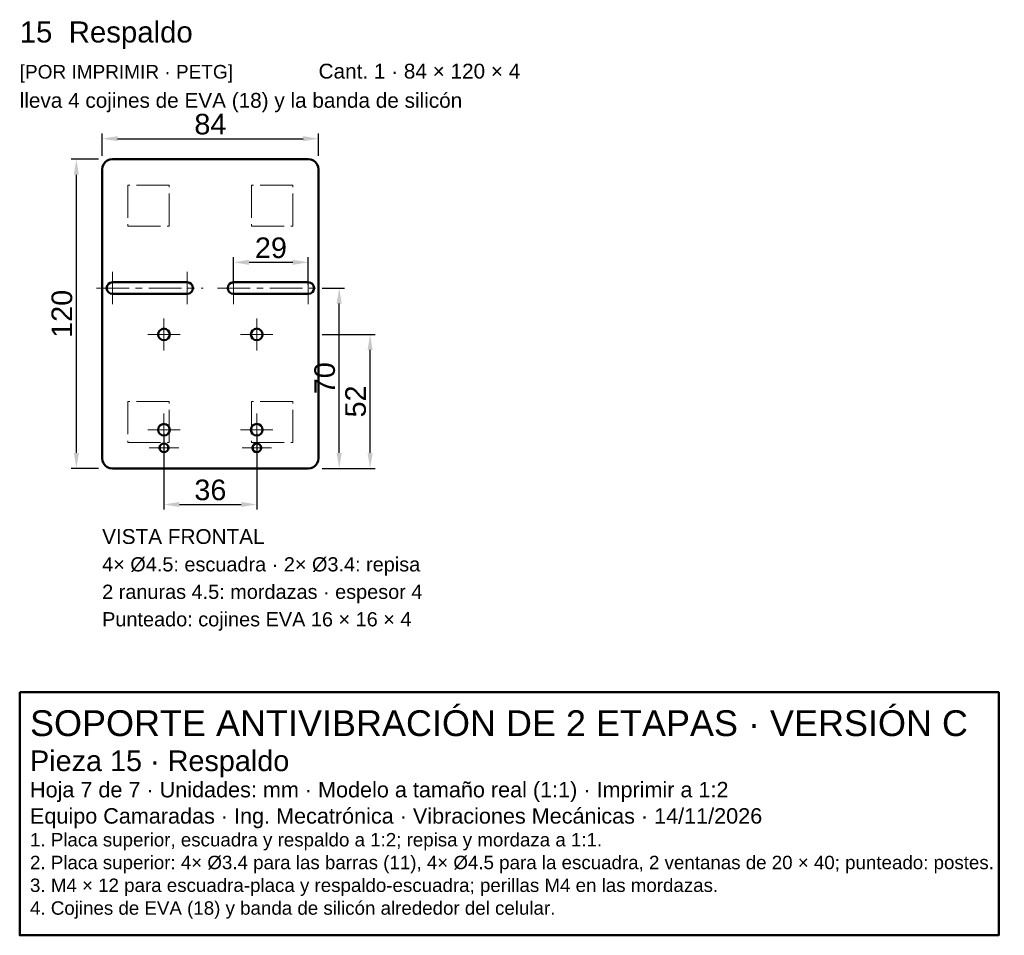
# Model space of a CAD drawing. Header units: millimetres. Extents: x 347 to 729, y -372 to -16.
import ezdxf

# ---------------------------------------------------------------- set-up
doc = ezdxf.new("R2010")
doc.units = ezdxf.units.MM
doc.header["$LTSCALE"] = 4
doc.linetypes.add('CENTER', pattern=[5.08, 3.175, -0.635, 0.635, -0.635])
doc.linetypes.add('PHANTOM', pattern=[6.35, 3.175, -0.635, 0.635, -0.635, 0.635, -0.635])
for name, color, linetype, lineweight in [('CONTORNO', 7, 'Continuous', 50), ('COTAS', 4, 'Continuous', 18), ('EJES', 1, 'CENTER', 18), ('REFERENCIA', 9, 'PHANTOM', 18), ('TEXTO', 3, 'Continuous', 25)]:
    doc.layers.add(name, color=color, linetype=linetype, lineweight=lineweight)
doc.styles.get("Standard").update_dxf_attribs({"font": 'arial.ttf'})
doc.dimstyles.new('PLANO', dxfattribs={"dimscale": 2, "dimtxt": 4, "dimasz": 3, "dimexe": 1, "dimexo": 0.7, "dimgap": 0.8, "dimtad": 1, "dimdec": 1, "dimdsep": 46, "dimtxsty": 'Standard', "dimcen": 2.5, "dimclrd": 256, "dimclre": 256, "dimclrt": 256, "dimazin": 3, "dimtfac": 1, "dimtmove": 0, "dimatfit": 3})

msp = doc.modelspace()

# ---------------------------------------------------------------- linework, layer by layer
at = {"layer": 'CONTORNO'}
for points in [[(462.67, -74.67), (462.53, -73.63), (462.13, -72.67), (461.5, -71.84), (460.67, -71.2), (459.7, -70.8), (458.67, -70.67), (382.67, -70.67), (381.63, -70.8), (380.67, -71.2), (379.84, -71.84), (379.2, -72.67), (378.8, -73.63), (378.67, -74.67), (378.67, -186.67), (378.8, -187.7), (379.2, -188.67), (379.84, -189.5), (380.67, -190.13), (381.63, -190.53), (382.67, -190.67), (458.67, -190.67), (459.7, -190.53), (460.67, -190.13), (461.5, -189.5), (462.13, -188.67), (462.53, -187.7), (462.67, -186.67)], [(346.67, -277.58), (726.67, -277.58), (726.67, -371.94), (346.67, -371.94)]]:
    msp.add_lwpolyline(points, close=True, dxfattribs=at)
for points in [[(382.67, -122.92), (411.67, -122.92, 1), (411.67, -118.42), (382.67, -118.42, 1)], [(429.67, -122.92), (458.67, -122.92, 1), (458.67, -118.42), (429.67, -118.42, 1)]]:
    msp.add_lwpolyline(points, format="xyb", close=True, dxfattribs=at)
for centre, radius in [((402.67, -138.67), 2.25), ((438.67, -138.67), 2.25), ((402.67, -175.67), 2.25), ((438.67, -175.67), 2.25), ((402.67, -182.67), 1.7), ((438.67, -182.67), 1.7)]:
    msp.add_circle(centre, radius, dxfattribs=at)
at = {"layer": 'EJES'}
for p, q in [((382.67, -126.92), (382.67, -114.42)), ((411.67, -126.92), (411.67, -114.42)), ((429.67, -126.92), (429.67, -114.42)), ((458.67, -126.92), (458.67, -114.42)), ((376.42, -120.67), (417.92, -120.67)), ((423.42, -120.67), (464.92, -120.67)), ((402.67, -144.92), (402.67, -132.42)), ((438.67, -144.92), (438.67, -132.42)), ((396.42, -138.67), (408.92, -138.67)), ((432.42, -138.67), (444.92, -138.67)), ((402.67, -181.92), (402.67, -169.42)), ((438.67, -181.92), (438.67, -169.42)), ((396.42, -175.67), (408.92, -175.67)), ((432.42, -175.67), (444.92, -175.67)), ((402.67, -188.37), (402.67, -176.97)), ((438.67, -188.37), (438.67, -176.97)), ((396.97, -182.67), (408.37, -182.67)), ((432.97, -182.67), (444.37, -182.67))]:
    msp.add_line(p, q, dxfattribs=at)
at = {"layer": 'REFERENCIA'}
for points in [[(388.67, -96.67), (404.67, -96.67), (404.67, -80.67), (388.67, -80.67)], [(436.67, -96.67), (452.67, -96.67), (452.67, -80.67), (436.67, -80.67)], [(388.67, -180.67), (404.67, -180.67), (404.67, -164.67), (388.67, -164.67)], [(436.67, -180.67), (452.67, -180.67), (452.67, -164.67), (436.67, -164.67)]]:
    msp.add_lwpolyline(points, close=True, dxfattribs=at)

# ---------------------------------------------------------------- texts
at = {"layer": 'TEXTO'}
for s, height, p in [('15  Respaldo', 8.16, (346.67, -25.33)), ('[POR IMPRIMIR · PETG]', 5.28, (346.67, -39.33)), ('Cant. 1 · 84 × 120 × 4', 5.76, (462.67, -39.33)), ('lleva 4 cojines de EVA (18) y la banda de silicón', 5.76, (346.67, -50.67)), ('VISTA FRONTAL', 5.76, (378.67, -220)), ('4× Ø4.5: escuadra · 2× Ø3.4: repisa', 5.52, (378.67, -230.67)), ('2 ranuras 4.5: mordazas · espesor 4', 5.52, (378.67, -241.33)), ('Punteado: cojines EVA 16 × 16 × 4', 5.52, (378.67, -252)), ('SOPORTE ANTIVIBRACIÓN DE 2 ETAPAS · VERSIÓN C', 10, (350.67, -294.58)), ('Pieza 15 · Respaldo', 8, (350.67, -308.18)), ('Hoja 7 de 7 · Unidades: mm · Modelo a tamaño real (1:1) · Imprimir a 1:2', 6, (350.67, -318.38)), ('Equipo Camaradas · Ing. Mecatrónica · Vibraciones Mecánicas · 14/11/2026', 6, (350.67, -328.58)), ('1. Placa superior, escuadra y respaldo a 1:2; repisa y mordaza a 1:1.', 5.2, (350.67, -337.42)), ('2. Placa superior: 4× Ø3.4 para las barras (11), 4× Ø4.5 para la escuadra, 2 ventanas de 20 × 40; punteado: postes.', 5.2, (350.67, -346.26)), ('3. M4 × 12 para escuadra-placa y respaldo-escuadra; perillas M4 en las mordazas.', 5.2, (350.67, -355.1)), ('4. Cojines de EVA (18) y banda de silicón alrededor del celular.', 5.2, (350.67, -363.94))]:
    msp.add_text(s, height=height, dxfattribs=at).set_placement(p)

# ---------------------------------------------------------------- dimensions: what is measured, and where the dimension line sits
at = {"layer": 'COTAS'}
for base, p1, p2 in [((378.67, -62.67), (378.67, -70.67), (462.67, -70.67)), ((429.67, -110.67), (429.67, -120.67), (458.67, -120.67)), ((402.67, -204.67), (402.67, -175.67), (438.67, -175.67))]:
    msp.add_linear_dim(base=base, p1=p1, p2=p2, dimstyle='PLANO', dxfattribs=at).render()
for base, p1, p2 in [((368.67, -190.67), (378.67, -190.67), (378.67, -70.67)), ((470.67, -190.67), (462.67, -190.67), (462.67, -120.67)), ((482.67, -190.67), (462.67, -190.67), (462.67, -138.67))]:
    msp.add_linear_dim(base=base, p1=p1, p2=p2, angle=90, dimstyle='PLANO', dxfattribs=at).render()

doc.saveas('drawing.dxf')
